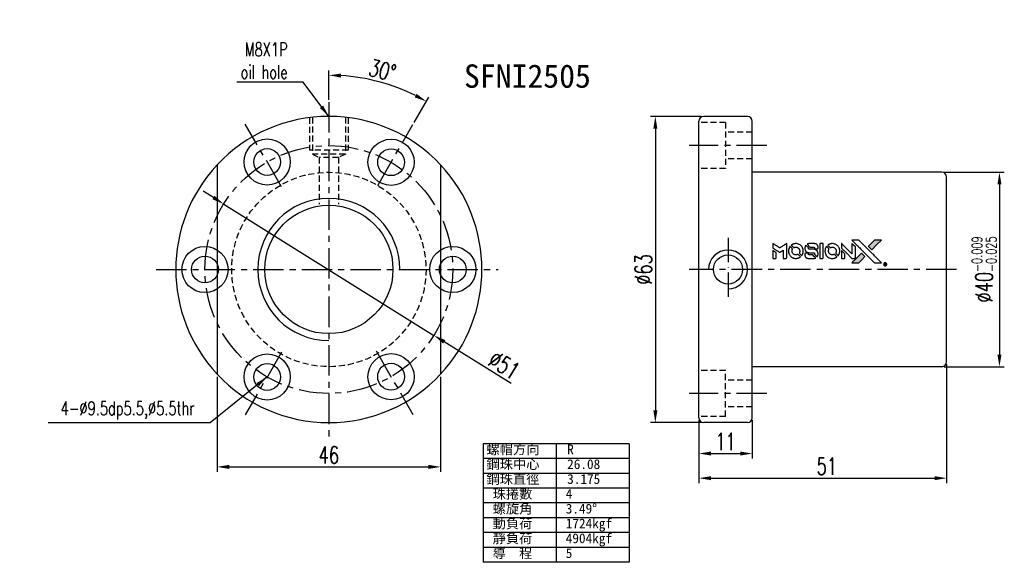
# Model space of a CAD drawing. Extents: x 249 to 722, y -91 to 372.
import ezdxf
from ezdxf.enums import TextEntityAlignment as Align

# ---------------------------------------------------------------- set-up
doc = ezdxf.new("R2010")
doc.units = 0
doc.header["$MEASUREMENT"] = 0
for name, pattern in [('CENTER', [2, 1.25, -0.25, 0.25, -0.25]), ('CL-5', [7.1, 5, -1, 0.1, -1]), ('HIDDEN', [0.375, 0.25, -0.125])]:
    doc.linetypes.add(name, pattern=pattern)
doc.layers.get('0').update_dxf_attribs({"linetype": 'CONTINUOUS'})
for name, color, linetype in [('CEN', 1, 'CENTER'), ('CL', 1, 'CL-5'), ('DIM', 4, 'CONTINUOUS'), ('HID', 2, 'HIDDEN'), ('OUT', 3, 'CONTINUOUS')]:
    doc.layers.add(name, color=color, linetype=linetype)
doc.styles.add('CHN', font='SIMPLEX.shx', dxfattribs={"width": 0.7, "bigfont": 'CHINESET.shx'})
doc.styles.add('T', font='KAIU.TTF')
doc.dimstyles.get("Standard").update_dxf_attribs({"dimscale": 0, "dimtxt": 4, "dimasz": 3, "dimexe": 1, "dimexo": 0.5, "dimgap": 1, "dimtad": 1, "dimdsep": 46, "dimtxsty": 'CHN', "dimcen": 0.09, "dimclrd": 256, "dimclre": 256, "dimclrt": 256, "dimadec": 0, "dimazin": 0, "dimtp": 1, "dimtm": 1, "dimtfac": 0.6, "dimtix": 1, "dimtmove": 2, "dimatfit": 3, "dimfxl": 1, "dimtvp": 0.85, "dimtolj": 1, "dimarcsym": 0})

# ---------------------------------------------------------------- blocks, each defined once
blk = doc.blocks.new('*D50')
at = {"layer": 'DIM', "color": 0, "lineweight": -2, "transparency": 16777216}
for p, q in [((559.8, 69), (559.8, 49.46)), ((605.8, 69), (605.8, 49.46)), ((562.3, 50.46), (603.3, 50.46))]:
    blk.add_line(p, q, dxfattribs=at)
at = {"layer": 'DIM', "color": 0, "transparency": 16777216}
for points in [[(562.3, 50.88), (562.3, 50.04), (559.8, 50.46)], [(603.3, 50.88), (603.3, 50.04), (605.8, 50.46)]]:
    blk.add_solid(points, dxfattribs=at)
at = {"layer": 'DIM', "color": 0, "transparency": 16777216, "insert": (582.8, 52.91), "char_height": 3.5, "attachment_point": 5, "style": 'CHN'}
blk.add_mtext('\\A1;46', dxfattribs=at)
blk = doc.blocks.new('*D51')
at = {"layer": 'DIM', "color": 0, "lineweight": -2, "transparency": 16777216}
for p, q in [((559.05, 105.86), (556.93, 107.18)), ((561.17, 104.54), (604.43, 77.52)), ((620.35, 67.58), (606.55, 76.2))]:
    blk.add_line(p, q, dxfattribs=at)
at = {"layer": 'DIM', "color": 0, "transparency": 16777216}
for points in [[(559.27, 106.21), (558.83, 105.51), (561.17, 104.54)], [(606.77, 76.55), (606.33, 75.84), (604.43, 77.52)]]:
    blk.add_solid(points, dxfattribs=at)
at = {"layer": 'DIM', "color": 0, "transparency": 16777216, "insert": (618.88, 71.39), "char_height": 3.5, "attachment_point": 5, "rotation": 328.0143, "style": 'CHN'}
blk.add_mtext('\\A1;∅51', dxfattribs=at)
blk = doc.blocks.new('*D52')
at = {"layer": 'DIM', "color": 0, "lineweight": -2, "transparency": 16777216}
for p, q in [((582.8, 125.94), (582.8, 132.03)), ((600.35, 121.31), (603.36, 126.52))]:
    blk.add_line(p, q, dxfattribs=at)
blk.add_arc((582.8, 90.91), 40.12, 63.5704, 86.4296, dxfattribs=at)
at = {"layer": 'DIM', "color": 0, "transparency": 16777216}
for points in [[(585.29, 130.54), (585.31, 131.37), (582.8, 131.03)], [(600.86, 127.21), (600.46, 126.47), (602.86, 125.66)]]:
    blk.add_solid(points, dxfattribs=at)
at = {"layer": 'DIM', "color": 0, "transparency": 16777216, "insert": (593.82, 132.03), "char_height": 3.5, "attachment_point": 5, "rotation": 345, "style": 'CHN'}
blk.add_mtext('\\A1;30°', dxfattribs=at)
blk = doc.blocks.new('*D55')
at = {"layer": 'DIM', "color": 0, "lineweight": -2, "transparency": 16777216}
for p, q in [((709.46, 111.07), (721.83, 111.07)), ((720.83, 108.57), (720.83, 73.57)), ((709.46, 71.07), (721.83, 71.07))]:
    blk.add_line(p, q, dxfattribs=at)
at = {"layer": 'DIM', "color": 0, "transparency": 16777216}
for points in [[(720.41, 108.57), (721.24, 108.57), (720.83, 111.07)], [(720.41, 73.57), (721.24, 73.57), (720.83, 71.07)]]:
    blk.add_solid(points, dxfattribs=at)
at = {"layer": 'DIM', "color": 0, "transparency": 16777216, "insert": (717.68, 91.07), "char_height": 3.5, "attachment_point": 5, "rotation": 90, "style": 'CHN'}
blk.add_mtext('\\A1;%%C40{\\H2.1;\\S-0.009^ -0.025;}', dxfattribs=at)
blk = doc.blocks.new('*D56')
at = {"layer": 'DIM', "color": 0, "lineweight": -2, "transparency": 16777216}
for p, q in [((659.46, 122.57), (649, 122.57)), ((650, 120.07), (650, 62.07)), ((659.46, 59.57), (649, 59.57))]:
    blk.add_line(p, q, dxfattribs=at)
at = {"layer": 'DIM', "color": 0, "transparency": 16777216}
for points in [[(649.59, 120.07), (650.42, 120.07), (650, 122.57)], [(649.59, 62.07), (650.42, 62.07), (650, 59.57)]]:
    blk.add_solid(points, dxfattribs=at)
at = {"layer": 'DIM', "color": 0, "transparency": 16777216, "insert": (647.55, 91.07), "char_height": 3.5, "attachment_point": 5, "rotation": 90, "style": 'CHN'}
blk.add_mtext('\\A1;%%c63', dxfattribs=at)
blk = doc.blocks.new('*D53')
at = {"layer": 'DIM', "color": 0, "lineweight": -2, "transparency": 16777216}
for p, q in [((658.96, 60.07), (658.96, 52.2)), ((669.96, 60.07), (669.96, 52.2)), ((661.46, 53.2), (667.46, 53.2))]:
    blk.add_line(p, q, dxfattribs=at)
at = {"layer": 'DIM', "color": 0, "transparency": 16777216}
for points in [[(661.46, 53.62), (661.46, 52.79), (658.96, 53.2)], [(667.46, 53.62), (667.46, 52.79), (669.96, 53.2)]]:
    blk.add_solid(points, dxfattribs=at)
at = {"layer": 'DIM', "color": 0, "transparency": 16777216, "insert": (664.46, 55.65), "char_height": 3.5, "attachment_point": 5, "style": 'CHN'}
blk.add_mtext('\\A1;11', dxfattribs=at)
blk = doc.blocks.new('*D54')
at = {"layer": 'DIM', "color": 0, "lineweight": -2, "transparency": 16777216}
for p, q in [((709.96, 71.57), (709.96, 47.14)), ((658.96, 60.07), (658.96, 47.14)), ((661.46, 48.14), (707.46, 48.14))]:
    blk.add_line(p, q, dxfattribs=at)
at = {"layer": 'DIM', "color": 0, "transparency": 16777216}
for points in [[(661.46, 48.55), (661.46, 47.72), (658.96, 48.14)], [(707.46, 48.55), (707.46, 47.72), (709.96, 48.14)]]:
    blk.add_solid(points, dxfattribs=at)
at = {"layer": 'DIM', "color": 0, "transparency": 16777216, "insert": (684.46, 50.59), "char_height": 3.5, "attachment_point": 5, "style": 'CHN'}
blk.add_mtext('\\A1; 51', dxfattribs=at)

msp = doc.modelspace()

# ---------------------------------------------------------------- hatches: boundary and pattern name
at = {"linetype": 'Continuous'}
h = msp.add_hatch(color=0, dxfattribs=at)
h.dxf.hatch_style = 1
h.paths.add_polyline_path([(696.537, 97.1), (695.814, 97.1), (695.092, 97.099), (694.469, 96.473, 0.000288), (694.231, 96.232, 0.000479), (694.03, 96.029, 0.000013), (693.848, 95.845, 0.197177), (693.847, 95.842, 0.1112764), (693.847, 95.84, 0.0015954), (694.068, 95.618, 0.0005055), (694.205, 95.48), (694.563, 95.122), (695.55, 96.111)])
h.paths.add_polyline_path([(692.522, 93.084), (693.154, 93.717), (692.795, 94.076, 0.000476), (692.657, 94.213, 0.0015067), (692.434, 94.434, 0.2256647), (692.431, 94.434, 0.0011115), (692.129, 94.133, 0.0003511), (691.942, 93.946, 0.000108), (691.151, 93.152, 0.0006916), (690.752, 92.749, 0.0000771), (690.476, 92.47, 0.1975269), (690.472, 92.46, 0.2961744), (690.474, 92.456, 0.0041949), (690.828, 92.452, 0.0005293), (691.181, 92.452), (691.889, 92.452)])

# ---------------------------------------------------------------- linework, layer by layer
at = {"color": 0}
for points in [[(674.178, 95.942), (674.178, 95.482), (674.304, 95.405, -0.000297), (674.381, 95.358, -0.000037), (674.549, 95.254, -0.000043), (674.749, 95.132, -0.000036), (674.963, 95.001, 0.000044), (675.171, 94.873, 0.000063), (675.357, 94.759, 0.000035), (675.514, 94.663, 0.0009), (675.557, 94.637), (675.618, 94.6), (675.699, 94.649, 0.001175), (675.746, 94.678, 0.000208), (675.833, 94.732, 0.000225), (675.935, 94.796, 0.000203), (676.04, 94.862, -0.000711), (676.141, 94.924, -0.001119), (676.228, 94.978, -0.000263), (676.304, 95.024, -0.04589), (676.312, 95.029, -0.519312), (676.32, 95.024, -0.001914), (676.322, 94.9, -0.003124), (676.323, 94.697, -0.000285), (676.324, 94.19), (676.324, 93.347), (676.618, 93.347, 0.001727), (676.828, 93.348, 0.025279), (676.903, 93.352, 0.073886), (676.946, 93.364, 0.07426), (676.984, 93.387, 0.03264), (676.994, 93.396, 0.01784), (677.004, 93.409, 0.017712), (677.014, 93.423, 0.026854), (677.022, 93.435), (677.038, 93.465), (677.04, 94.935), (677.041, 96.405), (677.025, 96.394, -0.004595), (677.014, 96.387, -0.00016), (676.969, 96.359, -0.000298), (676.916, 96.326, -0.000208), (676.857, 96.289, 0.000986), (676.681, 96.18, 0.00025), (676.398, 96.003, 0.000268), (676.095, 95.813, 0.000436), (675.838, 95.652, -0.002932), (675.753, 95.599, -0.004718), (675.681, 95.555, -0.001113), (675.617, 95.518, -0.227179), (675.61, 95.517, -0.045982), (675.602, 95.521, -0.000145), (675.517, 95.573, -0.000825), (675.42, 95.633, -0.000517), (675.306, 95.703, 0.000056), (674.918, 95.945, 0.000289), (674.703, 96.078, 0.000481), (674.543, 96.177, 0.000418), (674.375, 96.281), (674.178, 96.402)], [(677.69, 95.769, 0.064158), (677.502, 95.416, 0.06356), (677.408, 95.025, 0.064004), (677.416, 94.626, 0.066747), (677.525, 94.248, 0.04321), (677.654, 94.012, 0.044737), (677.821, 93.804, 0.044901), (678.021, 93.63, 0.044184), (678.251, 93.493, 0.026293), (678.425, 93.42, 0.033344), (678.593, 93.373, 0.033227), (678.766, 93.347, 0.025815), (678.956, 93.342, 0.023119), (679.138, 93.355, 0.031044), (679.301, 93.385, 0.031337), (679.458, 93.434, 0.024258), (679.621, 93.507, 0.015622), (679.679, 93.538, 0.008495), (679.747, 93.579, 0.008415), (679.812, 93.621, 0.020814), (679.858, 93.655), (679.879, 93.672), (679.66, 93.893, 0.002843), (679.496, 94.057, 0.033917), (679.428, 94.116, 0.087906), (679.377, 94.142, 0.073302), (679.317, 94.15, 0.022047), (679.288, 94.149, 0.026465), (679.261, 94.145, 0.022233), (679.231, 94.138, 0.009985), (679.192, 94.126, -0.039011), (679.051, 94.09, -0.044398), (678.912, 94.08, -0.045096), (678.775, 94.093, -0.04265), (678.64, 94.132, -0.071154), (678.45, 94.236, -0.068827), (678.295, 94.391, -0.068713), (678.187, 94.583, -0.070507), (678.136, 94.795, -0.028605), (678.132, 94.885, -0.031418), (678.14, 94.973, -0.031044), (678.158, 95.06, -0.02668), (678.188, 95.149, 0.038913), (678.204, 95.201, 0.043732), (678.211, 95.254, 0.047754), (678.209, 95.301, 0.075756), (678.197, 95.341, 0.07294), (678.183, 95.361, 0.003456), (678.127, 95.421, 0.005023), (678.054, 95.498, 0.002422), (677.959, 95.595, 0.000819), (677.873, 95.681, 0.001349), (677.799, 95.754, 0.0001), (677.733, 95.819, 0.205335), (677.731, 95.82, 0.219821), (677.729, 95.819, 0.002494), (677.717, 95.805, 0.007089), (677.705, 95.788, 0.004494)], [(678.765, 96.388, 0.024131), (678.634, 96.368, 0.022344), (678.502, 96.335, 0.021883), (678.372, 96.289, 0.020884), (678.243, 96.232, 0.010669), (678.17, 96.194, 0.010389), (678.098, 96.152, 0.010913), (678.034, 96.111, 0.022227), (677.986, 96.076), (677.969, 96.062), (678.2, 95.835, 0.002452), (678.29, 95.747, 0.003628), (678.37, 95.671, 0.001662), (678.439, 95.607, 0.070159), (678.455, 95.595, 0.047671), (678.469, 95.59, 0.018624), (678.487, 95.586, 0.017921), (678.509, 95.582, 0.018804), (678.53, 95.58, 0.018255), (678.559, 95.58, 0.041312), (678.581, 95.582, 0.037164), (678.603, 95.588, 0.012342), (678.635, 95.6, -0.015101), (678.712, 95.628, -0.035998), (678.772, 95.643, -0.033244), (678.835, 95.65, -0.011249), (678.928, 95.652, -0.004059), (679.004, 95.652, -0.019693), (679.047, 95.65, -0.027943), (679.082, 95.644, -0.014411), (679.125, 95.634, -0.033089), (679.229, 95.598, -0.033887), (679.325, 95.55, -0.034021), (679.414, 95.489, -0.033942), (679.494, 95.416, -0.02816), (679.566, 95.333, -0.035032), (679.622, 95.249, -0.035269), (679.666, 95.157, -0.029196), (679.699, 95.055, -0.037862), (679.721, 94.937, -0.043657), (679.723, 94.822, -0.043064), (679.705, 94.708, -0.035184), (679.667, 94.59, 0.033699), (679.649, 94.534, 0.052815), (679.641, 94.484, 0.059167), (679.645, 94.438, 0.058972), (679.66, 94.394, 0.059208), (679.681, 94.36, 0.021125), (679.718, 94.316, 0.008691), (679.788, 94.245, 0.000851), (679.96, 94.076, 0.001873), (680.048, 93.99, 0.013884), (680.091, 93.95, 0.022355), (680.118, 93.929, 0.341453), (680.129, 93.93, 0.073011), (680.15, 93.954, 0.004587), (680.203, 94.035, 0.00748), (680.255, 94.119, 0.016837), (680.291, 94.184, 0.028606), (680.361, 94.343, 0.031352), (680.409, 94.504, 0.031004), (680.438, 94.672, 0.0268), (680.448, 94.85, 0.026698), (680.438, 95.039, 0.03002), (680.407, 95.219, 0.030357), (680.356, 95.392, 0.028554), (680.284, 95.561, 0.062944), (680.075, 95.875, 0.062206), (679.793, 96.128, 0.062448), (679.459, 96.303, 0.064355), (679.096, 96.388, 0.017377), (679.023, 96.393, 0.008369), (678.93, 96.395, 0.008367), (678.837, 96.393, 0.01757)], [(680.948, 95.997, 0.023289), (680.901, 95.924, 0.026845), (680.864, 95.851, 0.026047), (680.834, 95.772, 0.019751), (680.809, 95.683, 0.013249), (680.798, 95.632, 0.025169), (680.793, 95.591, 0.016532), (680.791, 95.54, 0.002937), (680.79, 95.444, 0.003317), (680.79, 95.358, 0.011808), (680.792, 95.303, 0.01777), (680.796, 95.262, 0.021476), (680.803, 95.223, 0.04325), (680.853, 95.062, 0.045753), (680.93, 94.914, 0.04649), (681.031, 94.785, 0.047672), (681.154, 94.679, 0.025315), (681.206, 94.645, 0.015208), (681.272, 94.61, 0.01512), (681.34, 94.578, 0.022488), (681.402, 94.555, 0.027857), (681.498, 94.53, 0.034138), (681.59, 94.518, 0.014286), (681.73, 94.514, 0.00124), (682.087, 94.513, -0.00103), (682.306, 94.512, -0.002552), (682.467, 94.511, -0.001594), (682.588, 94.509, -0.047676), (682.619, 94.505, -0.085307), (682.672, 94.484, -0.097789), (682.712, 94.447, -0.085947), (682.739, 94.393, -0.051339), (682.752, 94.322, 0.014634), (682.755, 94.298, 0.015028), (682.759, 94.275, 0.014927), (682.763, 94.254, 0.059415), (682.768, 94.242, 0.070595), (682.787, 94.217, 0.00028), (683.039, 93.962, 0.000111), (683.298, 93.7, 0.200239), (683.309, 93.696, 0.268906), (683.316, 93.7, 0.001866), (683.352, 93.763, 0.007532), (683.385, 93.823, 0.017818), (683.407, 93.87, 0.013256), (683.428, 93.921, 0.011636), (683.447, 93.976, 0.011528), (683.463, 94.031, 0.012303), (683.477, 94.087, 0.0423), (683.488, 94.173, 0.013657), (683.491, 94.303, 0.013857), (683.486, 94.433, 0.037428), (683.474, 94.525, 0.014927), (683.458, 94.586, 0.0122), (683.439, 94.65, 0.012518), (683.417, 94.71, 0.023062), (683.396, 94.758, 0.065961), (683.28, 94.93, 0.06055), (683.12, 95.071, 0.059676), (682.928, 95.171, 0.060497), (682.719, 95.223, 0.025683), (682.674, 95.226, 0.001528), (682.539, 95.228, 0.002124), (682.368, 95.23, 0.001173), (682.159, 95.23, -0.000809), (681.794, 95.231, -0.017164), (681.685, 95.235, -0.063931), (681.628, 95.247, -0.108429), (681.587, 95.272, -0.052941), (681.563, 95.299, -0.063675), (681.548, 95.33, -0.050562), (681.538, 95.368, -0.020337), (681.532, 95.422, 0.009897), (681.53, 95.456, 0.016482), (681.526, 95.483, 0.019019), (681.521, 95.505, 0.06043), (681.516, 95.519, 0.076267), (681.492, 95.551, 0.00054), (681.254, 95.787, 0.000307), (681.009, 96.029, 0.142594), (680.989, 96.039, 0.232419), (680.984, 96.038, 0.022995), (680.973, 96.028, 0.024627), (680.961, 96.014, 0.015407)], [(681.614, 96.391, 0.018538), (681.568, 96.385, 0.010695), (681.513, 96.375, 0.01068), (681.459, 96.362, 0.017678), (681.414, 96.349, 0.013849), (681.362, 96.33, 0.011814), (681.309, 96.308, 0.004513), (681.26, 96.285, 0.290035), (681.255, 96.277, 0.196418), (681.257, 96.273, 0.000124), (681.344, 96.184, 0.001477), (681.442, 96.085, 0.000898), (681.559, 95.968), (681.863, 95.664), (682.243, 95.662, -0.001471), (682.53, 95.66, -0.028714), (682.619, 95.654, -0.097073), (682.668, 95.638, -0.084199), (682.711, 95.603, -0.042698), (682.731, 95.576, -0.053912), (682.744, 95.547, -0.051004), (682.752, 95.516, -0.032967), (682.755, 95.478, 0.00807), (682.755, 95.458, 0.003023), (682.756, 95.431, 0.002994), (682.757, 95.401, 0.003629), (682.759, 95.374), (682.764, 95.309), (683.055, 95.309, 0.001618), (683.194, 95.309, 0.005206), (683.286, 95.311, 0.00535), (683.35, 95.313, 0.060675), (683.375, 95.317, 0.048484), (683.389, 95.323, 0.02389), (683.406, 95.333, 0.022812), (683.423, 95.345, 0.02462), (683.438, 95.358, 0.061781), (683.467, 95.395, 0.080179), (683.484, 95.435, 0.048561), (683.492, 95.491, 0.010021), (683.494, 95.592, 0.016602), (683.489, 95.728, 0.031409), (683.475, 95.837, 0.036474), (683.449, 95.931, 0.03439), (683.41, 96.022, 0.065928), (683.31, 96.167, 0.069066), (683.177, 96.277, 0.065697), (683.013, 96.351, 0.051559), (682.821, 96.388, 0.020904), (682.718, 96.393, 0.000451), (682.215, 96.395, 0.000419), (681.71, 96.395, 0.022759)], [(683.844, 94.873), (683.845, 93.351), (684.144, 93.351), (684.443, 93.351), (684.478, 93.369, 0.071429), (684.508, 93.39, 0.054799), (684.533, 93.42, 0.053585), (684.552, 93.456, 0.060698), (684.562, 93.494, 0.033975), (684.566, 93.556, 0.000112), (684.566, 94.331, 0.000726), (684.565, 95.088, 0.001084), (684.562, 95.751), (684.557, 96.396), (684.199, 96.396), (683.842, 96.396)], [(685.204, 95.766, 0.018008), (685.161, 95.7, 0.009842), (685.113, 95.617, 0.009807), (685.067, 95.53, 0.015716), (685.032, 95.454, 0.048467), (684.946, 95.182, 0.045841), (684.912, 94.893, 0.046006), (684.932, 94.604, 0.049638), (685.004, 94.33, 0.064819), (685.192, 93.975, 0.06695), (685.463, 93.684, 0.066691), (685.803, 93.474, 0.063505), (686.191, 93.357, 0.03135), (686.29, 93.346, 0.010439), (686.437, 93.343, 0.010391), (686.583, 93.347, 0.032408), (686.681, 93.357, 0.015696), (686.796, 93.381, 0.018095), (686.904, 93.411, 0.018551), (687.007, 93.447, 0.018352), (687.107, 93.492, 0.015568), (687.173, 93.527, 0.009832), (687.248, 93.572, 0.009795), (687.319, 93.617, 0.023727), (687.368, 93.654), (687.388, 93.671), (687.169, 93.893, 0.001528), (687.045, 94.018, 0.010022), (686.982, 94.079, 0.019586), (686.94, 94.114, 0.061865), (686.91, 94.133, 0.055054), (686.863, 94.148, 0.061607), (686.815, 94.152, 0.048725), (686.76, 94.144, 0.020221), (686.688, 94.123, -0.017722), (686.61, 94.1, -0.02685), (686.541, 94.087, -0.02759), (686.472, 94.081, -0.020233), (686.395, 94.081, -0.04793), (686.249, 94.103, -0.048386), (686.109, 94.151, -0.047866), (685.981, 94.227, -0.044964), (685.866, 94.326, -0.04333), (685.769, 94.446, -0.050921), (685.701, 94.574, -0.051473), (685.66, 94.712, -0.0459), (685.647, 94.861, -0.019014), (685.649, 94.933, -0.024114), (685.658, 94.999, -0.025081), (685.672, 95.062, -0.023892), (685.693, 95.124, 0.008624), (685.71, 95.173, 0.026486), (685.72, 95.207, 0.035074), (685.725, 95.236, 0.02756), (685.726, 95.268, 0.087163), (685.716, 95.319, 0.073291), (685.688, 95.367, 0.028074), (685.628, 95.436, 0.002594), (685.47, 95.596), (685.243, 95.822)], [(686.272, 96.388, 0.023681), (686.146, 96.368, 0.022402), (686.02, 96.337, 0.021929), (685.894, 96.294, 0.020503), (685.769, 96.239, 0.013745), (685.699, 96.201, 0.009767), (685.622, 96.156, 0.009658), (685.551, 96.111, 0.027804), (685.505, 96.076), (685.488, 96.061), (685.711, 95.837, 0.002053), (685.819, 95.73, 0.006738), (685.892, 95.66, 0.007826), (685.943, 95.614, 0.063909), (685.97, 95.596, 0.061532), (686.01, 95.582, 0.068674), (686.05, 95.579, 0.052072), (686.099, 95.587, 0.019648), (686.165, 95.607, -0.018366), (686.245, 95.633, -0.0288), (686.316, 95.648, -0.029061), (686.388, 95.655, -0.019155), (686.471, 95.655, -0.053809), (686.65, 95.628, -0.058833), (686.813, 95.565, -0.058566), (686.958, 95.464, -0.052525), (687.082, 95.33, -0.044733), (687.152, 95.216, -0.040573), (687.203, 95.087, -0.041123), (687.232, 94.954, -0.04951), (687.236, 94.826, -0.017369), (687.23, 94.766, -0.024255), (687.22, 94.713, -0.023787), (687.205, 94.66, -0.015798), (687.183, 94.602, 0.010631), (687.169, 94.565, 0.033653), (687.161, 94.539, 0.037806), (687.158, 94.514, 0.016307), (687.157, 94.481, 0.068179), (687.166, 94.416, 0.095747), (687.192, 94.364, 0.033418), (687.253, 94.295, 0.002133), (687.446, 94.106, 0.001452), (687.556, 94, 0.012393), (687.606, 93.954, 0.020479), (687.636, 93.93, 0.344362), (687.648, 93.931, 0.074287), (687.671, 93.957, 0.005454), (687.724, 94.039, 0.008391), (687.777, 94.126, 0.017097), (687.814, 94.196, 0.027375), (687.876, 94.341, 0.02835), (687.92, 94.489, 0.027723), (687.949, 94.645, 0.023913), (687.961, 94.811, 0.027047), (687.956, 95.01, 0.031685), (687.929, 95.197, 0.032425), (687.88, 95.376, 0.031013), (687.807, 95.549, 0.037914), (687.685, 95.754, 0.040153), (687.536, 95.934, 0.039834), (687.358, 96.089, 0.036173), (687.153, 96.22, 0.040752), (686.952, 96.308, 0.035885), (686.73, 96.367, 0.035491), (686.5, 96.394, 0.037615)], [(688.319, 95.949), (688.319, 95.486), (689.39, 94.417), (690.461, 93.348), (690.759, 93.349, 0.0008), (690.951, 93.351, 0.010795), (691.021, 93.353, 0.030495), (691.06, 93.357, 0.080372), (691.086, 93.366, 0.03816), (691.112, 93.383, 0.041799), (691.134, 93.402, 0.042486), (691.152, 93.425, 0.042078), (691.166, 93.45, 0.099276), (691.174, 93.487, 0.003302), (691.176, 93.635, 0.002586), (691.177, 93.895, 0.000204), (691.176, 94.587), (691.174, 95.696), (690.818, 96.051), (690.461, 96.407), (690.457, 95.341), (690.454, 94.276), (689.406, 95.33, 0.000253), (689.002, 95.735, 0.000412), (688.66, 96.078, 0.000041), (688.353, 96.385, 0.041338), (688.338, 96.397), (688.319, 96.411)], [(691.321, 96.231, -0.000056), (691.754, 95.797, -0.000021), (692.36, 95.19, -0.000021), (693.02, 94.528, -0.000025), (693.64, 93.907), (695.091, 92.452), (695.81, 92.454), (696.529, 92.456), (695.559, 93.432, 0.000274), (695.093, 93.901, 0.000123), (694.48, 94.517, 0.000121), (693.831, 95.167, 0.000165), (693.246, 95.754), (691.902, 97.099), (691.178, 97.099), (690.454, 97.099)], [(694.469, 96.473, 0.000288), (694.231, 96.232, 0.000479), (694.03, 96.029, 0.000013), (693.848, 95.845, 0.197177), (693.847, 95.842, 0.197497), (693.848, 95.839, 0.00004), (693.952, 95.734, 0.000836), (694.068, 95.618, 0.000505), (694.205, 95.48), (694.563, 95.122), (695.55, 96.111), (696.537, 97.1), (695.814, 97.1), (695.092, 97.099)], [(674.178, 94.157), (674.178, 93.347), (674.473, 93.347, 0.000842), (674.66, 93.348, 0.010591), (674.731, 93.349, 0.028995), (674.771, 93.354, 0.069543), (674.799, 93.362, 0.051063), (674.825, 93.378, 0.039932), (674.85, 93.4, 0.039414), (674.872, 93.426, 0.045845), (674.887, 93.453, 0.094811), (674.894, 93.482, 0.007124), (674.897, 93.561, 0.004713), (674.898, 93.697, 0.000534), (674.898, 94.004), (674.898, 94.53), (674.824, 94.576, 0.000828), (674.607, 94.709, 0.000879), (674.395, 94.839, 0.000048), (674.187, 94.966, 0.137596), (674.181, 94.968, 0.413028), (674.179, 94.966, 0.000016), (674.179, 94.73, 0.000623), (674.178, 94.468, 0.000374)], [(680.907, 94.421, 0.065483), (680.872, 94.403, 0.053271), (680.84, 94.376, 0.052018), (680.814, 94.343, 0.0556), (680.796, 94.305, 0.036839), (680.789, 94.28, 0.026922), (680.785, 94.252, 0.016905), (680.783, 94.213, 0.004317), (680.783, 94.15, 0.016369), (680.788, 94.019, 0.029936), (680.802, 93.913, 0.03418), (680.827, 93.819, 0.031327), (680.864, 93.727, 0.046935), (680.933, 93.614, 0.054053), (681.019, 93.521, 0.053701), (681.123, 93.449, 0.045364), (681.246, 93.395, 0.032479), (681.355, 93.367, 0.03386), (681.465, 93.353, 0.013578), (681.638, 93.348, 0.001155), (682.083, 93.349, 0.000413), (682.466, 93.351, 0.005008), (682.612, 93.354, 0.013199), (682.696, 93.358, 0.033956), (682.755, 93.367, 0.013909), (682.817, 93.382, 0.010864), (682.883, 93.402, 0.010938), (682.943, 93.423, 0.028702), (682.985, 93.441), (683.017, 93.458), (682.71, 93.769), (682.403, 94.08), (682.044, 94.08, -0.001504), (681.89, 94.08, -0.00328), (681.773, 94.081, -0.001901), (681.681, 94.083, -0.061333), (681.659, 94.087, -0.063621), (681.628, 94.1, -0.048633), (681.598, 94.121, -0.046769), (681.571, 94.149, -0.047961), (681.55, 94.181, -0.02678), (681.538, 94.209, -0.050957), (681.532, 94.232, -0.029398), (681.529, 94.263, -0.00401), (681.526, 94.329), (681.523, 94.435), (681.235, 94.434, 0.001061), (681.062, 94.434, 0.009147), (680.985, 94.432, 0.020721), (680.94, 94.428, 0.051619)], [(688.319, 94.154), (688.319, 93.347), (688.619, 93.349), (688.92, 93.351), (688.955, 93.372, 0.03146), (688.971, 93.384, 0.026444), (688.986, 93.398, 0.026444), (689, 93.413, 0.031457), (689.011, 93.429), (689.033, 93.464), (689.035, 93.863), (689.037, 94.262), (688.683, 94.611, 0.000745), (688.547, 94.745, 0.001228), (688.432, 94.858, 0.000087), (688.328, 94.959, 0.195134), (688.324, 94.96, 0.412117), (688.322, 94.958, 0.000048), (688.32, 94.723, 0.00109), (688.319, 94.463, 0.000653)], [(691.942, 93.946, 0.000108), (691.151, 93.152, 0.000692), (690.752, 92.749, 0.000077), (690.476, 92.47, 0.197527), (690.472, 92.46, 0.410182), (690.476, 92.456, 0.000493), (690.624, 92.454, 0.002424), (690.828, 92.452, 0.000529), (691.18, 92.452), (691.889, 92.452), (692.522, 93.084), (693.154, 93.717), (692.795, 94.076, 0.000476), (692.657, 94.213, 0.000789), (692.541, 94.329, 0.000035), (692.435, 94.434, 0.19758), (692.433, 94.435, 0.198396), (692.43, 94.434, 0.000019), (692.287, 94.291, 0.000582), (692.129, 94.133, 0.000351)], [(697.224, 92.427, 0.082374), (697.131, 92.385, 0.083404), (697.058, 92.315, 0.082663), (697.01, 92.224, 0.07897), (696.994, 92.122, 0.084941), (697.013, 92.007, 0.08953), (697.07, 91.907, 0.090743), (697.157, 91.835, 0.090193), (697.264, 91.798, 0.10067), (697.385, 91.804, 0.099454), (697.495, 91.856, 0.097736), (697.578, 91.948, 0.09365), (697.621, 92.066, 0.07584), (697.622, 92.156, 0.068415), (697.596, 92.247, 0.068328), (697.548, 92.327, 0.075277), (697.48, 92.388, 0.059367), (697.423, 92.416, 0.048986), (697.358, 92.433, 0.048519), (697.289, 92.437, 0.055347)], [(697.18, 92.114), (697.18, 91.933), (697.201, 91.933), (697.222, 91.933), (697.224, 92.01), (697.226, 92.086), (697.27, 92.088), (697.315, 92.09), (697.345, 92.042, -0.003356), (697.359, 92.021, -0.002757), (697.372, 91.999, -0.002784), (697.385, 91.978, -0.007382), (697.393, 91.963, 0.019487), (697.404, 91.946, 0.098302), (697.411, 91.938, 0.116932), (697.421, 91.934, 0.032798), (697.438, 91.933), (697.465, 91.933), (697.446, 91.967, 0.005748), (697.436, 91.983, 0.002522), (697.423, 92.004, 0.002495), (697.409, 92.027, 0.00334), (697.396, 92.047), (697.365, 92.093), (697.39, 92.106, 0.066516), (697.414, 92.123, 0.085926), (697.431, 92.144, 0.082934), (697.439, 92.17, 0.05747), (697.441, 92.202, 0.023576), (697.438, 92.22, 0.043538), (697.435, 92.235, 0.050891), (697.429, 92.247, 0.049897), (697.421, 92.258, 0.067884), (697.397, 92.277, 0.077412), (697.37, 92.288, 0.049266), (697.332, 92.294, 0.012208), (697.269, 92.296), (697.18, 92.296)], [(697.374, 92.238, -0.120545), (697.388, 92.221, -0.09136), (697.393, 92.198, -0.087576), (697.39, 92.174, -0.098026), (697.379, 92.153, -0.079907), (697.369, 92.143, -0.087697), (697.357, 92.138, -0.041371), (697.337, 92.135, -0.005557), (697.294, 92.133), (697.222, 92.131), (697.222, 92.192), (697.222, 92.253), (697.289, 92.253, -0.007471), (697.326, 92.253, -0.035301), (697.347, 92.25, -0.060486), (697.361, 92.246, -0.063546)]]:
    msp.add_lwpolyline(points, format="xyb", close=True, dxfattribs=at)
at = {"layer": 'CEN', "color": 0, "ltscale": 5}
for p, q in [((582.801, 125.486), (582.801, 56.57)), ((573.059, 108.065), (565.603, 120.978)), ((592.863, 108.377), (600.103, 120.918)), ((672.951, 116.57), (656.96, 116.57)), ((547.228, 91.07), (617.617, 91.07)), ((711.96, 91.07), (656.96, 91.07)), ((573.059, 74.075), (565.603, 61.162)), ((592.525, 74.349), (600.103, 61.222)), ((672.951, 65.57), (656.96, 65.57))]:
    msp.add_line(p, q, dxfattribs=at)
msp.add_circle((582.801, 91.07), 25.5, dxfattribs=at)
at = {"layer": 'CL', "color": 0}
msp.add_line((664.96, 97.57), (664.96, 84.57), dxfattribs=at)
at = {"layer": 'DIM', "color": 0}
for p, q in [((644.632, 55.231), (614.534, 55.231)), ((614.534, 55.231), (614.534, 30.831)), ((629.583, 55.231), (629.583, 30.831)), ((644.632, 55.231), (644.632, 30.831)), ((644.632, 52.181), (614.534, 52.181)), ((644.632, 49.131), (614.534, 49.131)), ((644.632, 46.081), (614.534, 46.081)), ((644.632, 43.031), (614.534, 43.031)), ((644.632, 39.981), (614.534, 39.981)), ((644.632, 36.931), (614.534, 36.931)), ((644.632, 33.881), (614.534, 33.881)), ((644.632, 30.831), (614.534, 30.831))]:
    msp.add_line(p, q, dxfattribs=at)
for centre, radius in [((557.301, 91.07), 4.75), ((608.301, 91.07), 4.75), ((557.301, 91.07), 2.75), ((608.301, 91.07), 2.75)]:
    msp.add_circle(centre, radius, dxfattribs=at)
for centre, radius, start, end in [((582.801, 91.07), 31.5, 136.8997, 223.1003), ((582.801, 91.07), 31.5, 316.8997, 43.1003), ((664.96, 91.07), 4, 270, 180)]:
    msp.add_arc(centre, radius, start, end, dxfattribs=at)
at = {"layer": 'DIM', "color": 0, "linetype": 'Continuous', "ltscale": 5}
msp.add_arc((582.801, 91.07), 14.625, 0, 270, dxfattribs=at)
at = {"layer": 'HID', "color": 0, "ltscale": 5}
for p, q in [((578.801, 122.315), (578.801, 115.625)), ((579.401, 122.386), (579.401, 114.825)), ((586.201, 122.386), (586.201, 114.825)), ((586.801, 122.315), (586.801, 115.625)), ((664.46, 121.32), (658.96, 121.32)), ((664.46, 121.32), (664.46, 111.82)), ((669.96, 119.32), (664.46, 119.32)), ((586.801, 115.625), (578.801, 115.625)), ((579.401, 114.825), (580.801, 114.125)), ((586.201, 114.825), (579.401, 114.825)), ((580.801, 114.125), (580.801, 104.53)), ((584.801, 114.125), (580.801, 114.125)), ((586.201, 114.825), (584.801, 114.125)), ((584.801, 114.125), (584.801, 104.53)), ((669.96, 113.82), (664.46, 113.82)), ((664.46, 111.82), (658.96, 111.82)), ((664.46, 70.32), (658.96, 70.32)), ((664.46, 60.82), (664.46, 70.32)), ((669.96, 68.32), (664.46, 68.32)), ((664.46, 60.82), (658.96, 60.82)), ((669.96, 62.82), (664.46, 62.82))]:
    msp.add_line(p, q, dxfattribs=at)
msp.add_circle((582.801, 91.07), 20, dxfattribs=at)
at = {"layer": 'OUT', "color": 0, "ltscale": 5}
for p, q in [((668.96, 122.57), (659.96, 122.57)), ((658.96, 60.57), (658.96, 121.57)), ((669.96, 60.57), (669.96, 121.57)), ((559.801, 112.593), (559.801, 69.547)), ((605.801, 112.593), (605.801, 69.547)), ((708.96, 111.07), (669.96, 111.07)), ((709.96, 72.07), (709.96, 110.07)), ((708.96, 71.07), (669.96, 71.07)), ((668.96, 59.57), (659.96, 59.57))]:
    msp.add_line(p, q, dxfattribs=at)
at = {"layer": 'OUT', "color": 0}
for centre, radius in [((570.103, 113.184), 4.75), ((595.603, 113.123), 4.75), ((570.103, 113.184), 2.75), ((595.603, 113.123), 2.75), ((664.96, 91.07), 3), ((570.103, 68.956), 4.75), ((595.603, 69.016), 4.75), ((570.103, 68.956), 2.75), ((595.603, 69.016), 2.75)]:
    msp.add_circle(centre, radius, dxfattribs=at)
at = {"layer": 'OUT', "color": 0, "ltscale": 5}
msp.add_circle((582.801, 91.07), 13.2, dxfattribs=at)
at = {"layer": 'OUT', "color": 0}
for start, end in [(43.1003, 136.8997), (223.1003, 316.8997)]:
    msp.add_arc((582.801, 91.07), 31.5, start, end, dxfattribs=at)
at = {"layer": 'OUT', "color": 0, "ltscale": 5}
for centre, start, end in [((659.96, 121.57), 90, 180), ((668.96, 121.57), 0, 90), ((708.96, 110.07), 0, 90), ((708.96, 72.07), 270, 0), ((659.96, 60.57), 180, 270), ((668.96, 60.57), 270, 0)]:
    msp.add_arc(centre, 1, start, end, dxfattribs=at)

# ---------------------------------------------------------------- texts
at = {"color": 0, "style": 'T'}
msp.add_text('SFNI2505', height=4.8, dxfattribs=at).set_placement((623.67, 130.857), align=Align.MIDDLE)
at = {"layer": 'DIM', "color": 0, "style": 'T'}
for s, p in [('螺帽方向', (615.24, 53.066)), ('R', (631.852, 53.066)), ('鋼珠中心', (615.24, 50.016)), ('26.08', (631.852, 50.016)), ('鋼珠直徑', (615.24, 46.966)), ('3.175', (631.852, 46.966)), ('珠捲數', (616.51, 43.916)), ('4', (631.559, 43.916)), ('螺旋角', (616.51, 40.866)), ('3.49%%D', (631.559, 40.866)), ('動負荷', (616.51, 37.816)), ('1724kgf', (631.559, 37.816)), ('靜負荷', (616.51, 34.766)), ('4904kgf', (631.559, 34.766)), ('導  程', (616.51, 31.715)), ('5', (631.559, 31.715))]:
    msp.add_text(s, height=2, dxfattribs=at).set_placement(p)
at = {"layer": 'DIM', "color": 0, "char_height": 2.8, "attachment_point": 9, "style": 'CHN'}
for s, insert in [('\\A1;M8X1P\\Poil hole', (574.31, 130.279)), ('4-%%C9.5dp5.5,%%C5.5thr', (555.148, 60.198))]:
    msp.add_mtext(s, dxfattribs=dict(at, insert=insert))

# ---------------------------------------------------------------- dimensions: what is measured, and where the dimension line sits
at = {"layer": 'DIM', "color": 0}
dim = msp.add_angular_dim_2l(base=(596.525, 128.612), line1=((592.863, 108.335), (600.103, 120.876)), line2=((582.801, 125.444), (582.801, 56.528)), dimstyle='STANDARD', override={"dimscale": 1, "dimtxt": 3.5, "dimasz": 2.5, "dimgap": 0.7, "dimclrd": 0, "dimclre": 0, "dimclrt": 0, "dimtmove": 0}, dxfattribs=at)
dim.commit()
dim.dimension.update_dxf_attribs({"geometry": '*D52', "text_midpoint": (593.82, 132.032)})
dim = msp.add_linear_dim(base=(650.004, 59.57), p1=(659.96, 122.57), p2=(659.96, 59.57), angle=90, text='%%c<>', dimstyle='STANDARD', override={"dimscale": 1, "dimtxt": 3.5, "dimasz": 2.5, "dimgap": 0.7, "dimclrd": 0, "dimclre": 0, "dimclrt": 0, "dimtmove": 0}, dxfattribs=at)
dim.commit()
dim.dimension.update_dxf_attribs({"geometry": '*D56', "text_midpoint": (650.004, 91.07), "dimtype": 160})
dim = msp.add_linear_dim(base=(720.828, 71.07), p1=(708.96, 111.07), p2=(708.96, 71.07), angle=90, text='%%C<>', dimstyle='STANDARD', override={"dimscale": 1, "dimtxt": 3.5, "dimasz": 2.5, "dimgap": 0.7, "dimclrd": 0, "dimclre": 0, "dimclrt": 0, "dimtol": 1, "dimtp": -0.009, "dimtm": 0.025, "dimtdec": 3, "dimtmove": 0}, dxfattribs=at)
dim.commit()
dim.dimension.update_dxf_attribs({"geometry": '*D55', "text_midpoint": (717.678, 91.07)})
dim = msp.add_diameter_dim_2p(p1=(561.173, 104.536), p2=(604.43, 77.521), dimstyle='STANDARD', override={"dimscale": 1, "dimtxt": 3.5, "dimasz": 2.5, "dimgap": 0.7, "dimclrd": 0, "dimclre": 0, "dimclrt": 0, "dimtmove": 0}, dxfattribs=at)
dim.commit()
dim.dimension.update_dxf_attribs({"geometry": '*D51', "text_midpoint": (617.578, 69.309), "dimtype": 163})
dim = msp.add_linear_dim(base=(709.96, 48.136), p1=(658.96, 60.57), p2=(709.96, 72.07), text=' <>', dimstyle='STANDARD', override={"dimscale": 1, "dimtxt": 3.5, "dimasz": 2.5, "dimgap": 0.7, "dimclrd": 0, "dimclre": 0, "dimclrt": 0, "dimtmove": 0}, dxfattribs=at)
dim.commit()
dim.dimension.update_dxf_attribs({"geometry": '*D54', "text_midpoint": (684.46, 50.586)})
dim = msp.add_linear_dim(base=(605.801, 50.462), p1=(559.801, 69.505), p2=(605.801, 69.505), angle=180, dimstyle='STANDARD', override={"dimscale": 1, "dimtxt": 3.5, "dimasz": 2.5, "dimgap": 0.7, "dimclrd": 0, "dimclre": 0, "dimclrt": 0, "dimtmove": 0}, dxfattribs=at)
dim.commit()
dim.dimension.update_dxf_attribs({"geometry": '*D50', "text_midpoint": (582.801, 52.912)})
dim = msp.add_linear_dim(base=(669.96, 53.203), p1=(658.96, 60.57), p2=(669.96, 60.57), dimstyle='STANDARD', override={"dimscale": 1, "dimtxt": 3.5, "dimasz": 2.5, "dimgap": 0.7, "dimclrd": 0, "dimclre": 0, "dimclrt": 0, "dimtmove": 0}, dxfattribs=at)
dim.commit()
dim.dimension.update_dxf_attribs({"geometry": '*D53', "text_midpoint": (664.46, 53.203), "dimtype": 160})

# ---------------------------------------------------------------- leaders
at = {"layer": 'DIM', "color": 0, "annotation_type": 0, "has_hookline": 1, "hookline_direction": 1}
for points, text_width in [([(582.801, 122.528), (577.51, 129.579), (575.01, 129.579)], 10.453), ([(570.103, 68.956), (558.348, 59.498), (555.848, 59.498)], 30.147)]:
    msp.add_leader(points, dimstyle='STANDARD', override={"dimscale": 1, "dimtxt": 3.5, "dimasz": 2.5, "dimgap": 0.7, "dimclrd": 0, "dimclre": 0, "dimclrt": 0, "dimtmove": 0}, dxfattribs=dict(at, text_width=text_width))

doc.saveas('drawing.dxf')
